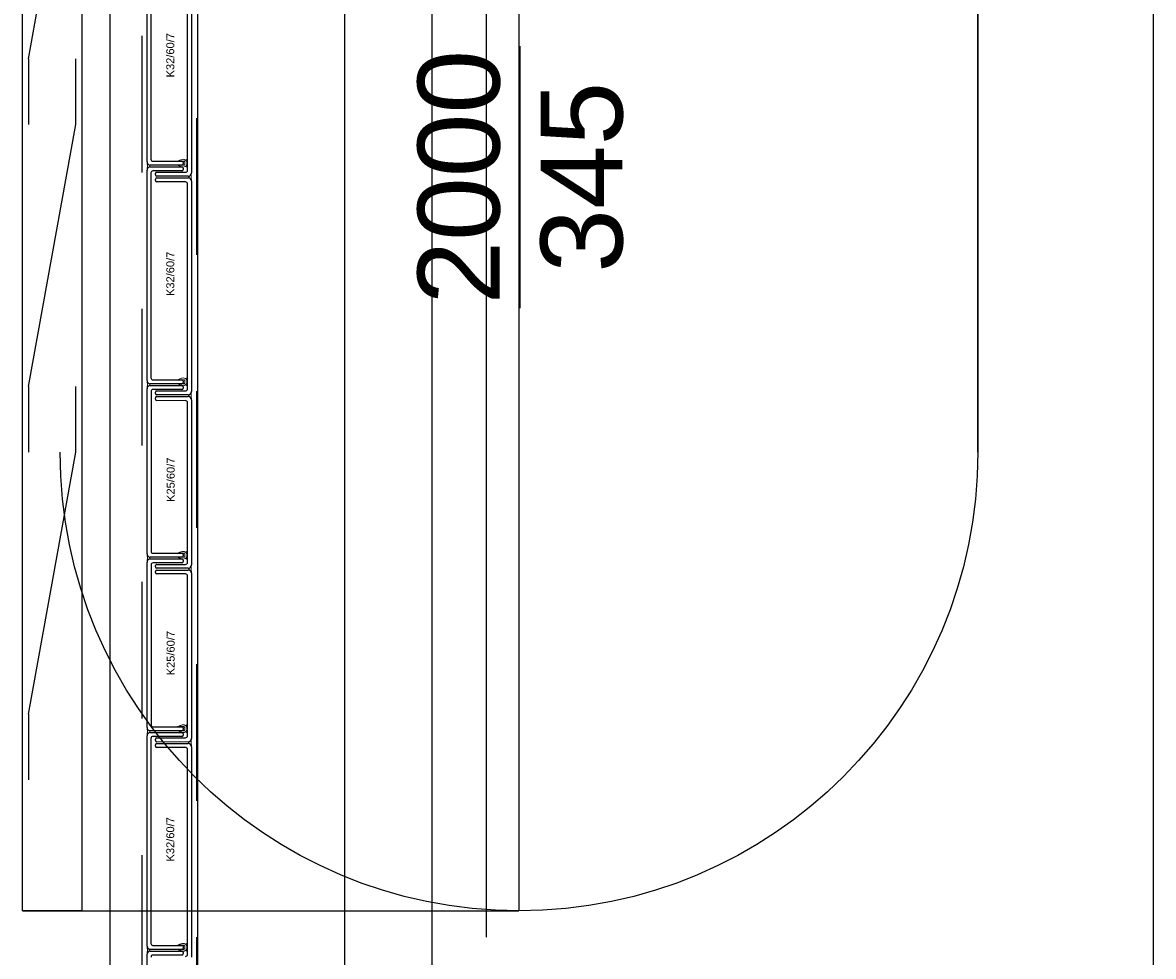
# Model space of a CAD drawing. Header units: metres. Extents: x 0 to 32.9, y 0 to 31.7.
# Tile 18 of 39: x 22.7 to 24.4, y 21.5 to 23. Entities that reach past the tile are written whole.
import ezdxf
from ezdxf.enums import TextEntityAlignment as Align

# ---------------------------------------------------------------- set-up
doc = ezdxf.new("R2010")
doc.units = ezdxf.units.M
doc.linetypes.add('Dash Style-1', pattern=[0.41664, 0.20828, -0.20836])
for name, color, linetype in [('003ARCH_A', 7, 'Continuous'), ('003TX_TXT', 7, 'Continuous'), ('004SON_SON', 7, 'Continuous'), ('004TGA_L', 50, 'Continuous')]:
    doc.layers.add(name, color=color, linetype=linetype)
doc.styles.add('ARIAL', font='arial.ttf')

msp = doc.modelspace()

# ---------------------------------------------------------------- linework, layer by layer
at = {"layer": '003ARCH_A', "color": 253}
for p, q in [((22.8345, 13.5245), (22.8345, 28.7852)), ((22.9683, 13.6573), (22.9683, 28.6523)), ((23.1924, 13.8848), (23.1924, 28.4248)), ((22.8909, 22.7546), (22.8909, 23.0756)), ((22.8969, 23.0715), (22.8969, 22.7586)), ((22.9526, 22.7418), (22.9526, 23.0547)), ((22.9587, 23.0587), (22.9587, 22.7377)), ((22.8909, 22.7546), (22.8909, 22.7546)), ((22.8999, 22.7556), (22.9439, 22.7556)), ((22.9459, 22.7536), (22.9459, 22.7516)), ((22.8909, 22.4209), (22.8909, 22.7419)), ((22.9439, 22.7496), (22.8959, 22.7496)), ((22.8959, 22.7469), (22.9439, 22.7469)), ((22.8969, 22.7379), (22.8969, 22.425)), ((22.9439, 22.7409), (22.8999, 22.7409)), ((22.9037, 22.7347), (22.9037, 22.7368)), ((22.9057, 22.7388), (22.9496, 22.7388)), ((22.9459, 22.7449), (22.9459, 22.7429)), ((22.9037, 22.726), (22.9037, 22.7281)), ((22.9537, 22.7327), (22.9057, 22.7327)), ((22.9057, 22.7301), (22.9537, 22.7301)), ((22.9496, 22.724), (22.9057, 22.724)), ((22.9526, 22.4082), (22.9526, 22.721)), ((22.9587, 22.7251), (22.9587, 22.7251)), ((22.9587, 22.7251), (22.9587, 22.4041)), ((22.8909, 22.4209), (22.8909, 22.4209)), ((22.8909, 22.1563), (22.8909, 22.4083)), ((22.9439, 22.4159), (22.8959, 22.4159)), ((22.8959, 22.4133), (22.9439, 22.4133)), ((22.8999, 22.422), (22.9439, 22.422)), ((22.9459, 22.42), (22.9459, 22.4179)), ((22.9459, 22.4113), (22.9459, 22.4093)), ((22.897, 22.4043), (22.897, 22.1603)), ((22.9439, 22.4073), (22.9, 22.4073)), ((22.9037, 22.4011), (22.9037, 22.4032)), ((22.9037, 22.3924), (22.9037, 22.3945)), ((22.9057, 22.4052), (22.9496, 22.4052)), ((22.9537, 22.3991), (22.9057, 22.3991)), ((22.9057, 22.3965), (22.9537, 22.3965)), ((22.9587, 22.3915), (22.9587, 22.3915)), ((22.9587, 22.3915), (22.9587, 22.1395)), ((22.9526, 22.1435), (22.9526, 22.3874)), ((22.8909, 22.1563), (22.8909, 22.1563)), ((22.9439, 22.1513), (22.8959, 22.1513)), ((22.9, 22.1573), (22.9439, 22.1573)), ((22.9459, 22.1553), (22.9459, 22.1533)), ((22.8909, 21.8916), (22.8909, 22.1437)), ((22.8959, 22.1487), (22.9439, 22.1487)), ((22.897, 22.1396), (22.897, 21.8957)), ((22.9439, 22.1426), (22.9, 22.1426)), ((22.9037, 22.1365), (22.9037, 22.1385)), ((22.9057, 22.1405), (22.9496, 22.1405)), ((22.9537, 22.1345), (22.9057, 22.1345)), ((22.9057, 22.1318), (22.9537, 22.1318)), ((22.9459, 22.1467), (22.9459, 22.1446)), ((22.9037, 22.1278), (22.9037, 22.1298)), ((22.9496, 22.1258), (22.9057, 22.1258)), ((22.9526, 21.8789), (22.9526, 22.1228)), ((22.9587, 22.1268), (22.9587, 22.1268)), ((22.9587, 22.1268), (22.9587, 21.8748)), ((22.8909, 21.8916), (22.8909, 21.8916)), ((22.9, 21.8927), (22.9439, 21.8927)), ((22.9459, 21.8907), (22.9459, 21.8886)), ((22.8909, 21.558), (22.8909, 21.879)), ((22.9439, 21.8866), (22.8959, 21.8866)), ((22.8959, 21.884), (22.9439, 21.884)), ((22.8969, 21.8749), (22.8969, 21.5621)), ((22.9439, 21.8779), (22.8999, 21.8779)), ((22.9037, 21.8718), (22.9037, 21.8739)), ((22.9057, 21.8759), (22.9496, 21.8759)), ((22.9459, 21.882), (22.9459, 21.8799)), ((22.9037, 21.8631), (22.9037, 21.8652)), ((22.9057, 21.8672), (22.9537, 21.8672)), ((22.9496, 21.8611), (22.9057, 21.8611)), ((22.9526, 21.5452), (22.9526, 21.8581)), ((22.9587, 21.8622), (22.9587, 21.8622)), ((22.9587, 21.8622), (22.9587, 21.5412)), ((22.8909, 21.558), (22.8909, 21.558)), ((22.8909, 21.2934), (22.8909, 21.5454)), ((22.9439, 21.553), (22.8959, 21.553)), ((22.8959, 21.5504), (22.9439, 21.5504)), ((22.8999, 21.5591), (22.9439, 21.5591)), ((22.9459, 21.5571), (22.9459, 21.555)), ((22.9459, 21.5484), (22.9459, 21.5463)), ((22.9439, 21.5443), (22.9, 21.5443))]:
    msp.add_line(p, q, dxfattribs=at)
at = {"layer": '003ARCH_A', "color": 253, "linetype": 'Dash Style-1'}
for p, q in [((22.8833, 13.5725), (22.8833, 28.7372)), ((22.9664, 28.6542), (22.9664, 13.6555))]:
    msp.add_line(p, q, dxfattribs=at)
at = {"layer": '003ARCH_A', "color": 253, "linetype": 'ByBlock'}
for p, q in [((22.7011, 21.6117), (22.7011, 23.6117)), ((22.7914, 23.6117), (22.7914, 21.6117)), ((22.7101, 22.9117), (22.7823, 23.3117)), ((22.7101, 22.9117), (22.7101, 22.8117)), ((22.7823, 22.8117), (22.7823, 22.9117)), ((22.7101, 22.4117), (22.7823, 22.8117)), ((22.7101, 22.4117), (22.7101, 22.3117)), ((22.7823, 22.3117), (22.7823, 22.4117)), ((22.7101, 21.9117), (22.7823, 22.3117)), ((22.7101, 21.9117), (22.7101, 21.8117)), ((22.7914, 21.6117), (22.7011, 21.6117))]:
    msp.add_line(p, q, dxfattribs=at)
at = {"layer": '003ARCH_A', "color": 253, "linetype": 'Continuous', "lineweight": 18}
for p, q in [((22.8913, 22.7526), (22.891, 22.7536)), ((22.891, 22.7536), (22.8912, 22.7521)), ((22.8911, 22.7444), (22.891, 22.7441)), ((22.891, 22.7441), (22.891, 22.7437)), ((22.891, 22.7429), (22.8913, 22.7439)), ((22.891, 22.7437), (22.891, 22.7429)), ((22.8912, 22.7453), (22.8911, 22.7449)), ((22.8911, 22.7449), (22.8911, 22.7444)), ((22.8912, 22.7521), (22.8912, 22.7517)), ((22.8912, 22.7517), (22.8913, 22.7512)), ((22.8913, 22.7458), (22.8912, 22.7453)), ((22.8919, 22.7516), (22.8913, 22.7526)), ((22.8913, 22.7512), (22.8913, 22.7508)), ((22.8913, 22.7508), (22.8914, 22.7504)), ((22.8914, 22.7475), (22.8913, 22.7458)), ((22.8913, 22.7439), (22.8919, 22.7449)), ((22.8914, 22.7504), (22.8914, 22.7499)), ((22.8914, 22.7499), (22.8914, 22.7493)), ((22.8914, 22.7493), (22.8914, 22.7487)), ((22.8914, 22.7487), (22.8914, 22.7481)), ((22.8914, 22.7481), (22.8914, 22.7475)), ((22.8929, 22.7506), (22.8919, 22.7516)), ((22.8919, 22.7449), (22.8929, 22.7459)), ((22.8939, 22.75), (22.8929, 22.7506)), ((22.8929, 22.7459), (22.8939, 22.7465)), ((22.8949, 22.7497), (22.8939, 22.75)), ((22.8939, 22.7465), (22.8949, 22.7469)), ((22.895, 22.7496), (22.8949, 22.7497)), ((22.8949, 22.7469), (22.895, 22.7473)), ((22.8951, 22.7494), (22.895, 22.7496)), ((22.895, 22.7473), (22.8951, 22.7475)), ((22.8951, 22.749), (22.8951, 22.7494)), ((22.8951, 22.7488), (22.8951, 22.749)), ((22.8951, 22.7485), (22.8951, 22.7488)), ((22.8951, 22.7483), (22.8951, 22.7485)), ((22.8951, 22.7481), (22.8951, 22.7483)), ((22.8951, 22.7479), (22.8951, 22.7481)), ((22.8951, 22.7477), (22.8951, 22.7479)), ((22.8951, 22.7475), (22.8951, 22.7477)), ((22.9577, 22.7347), (22.9582, 22.7357)), ((22.9582, 22.7357), (22.9586, 22.7367)), ((22.9586, 22.7367), (22.9584, 22.7353)), ((22.9544, 22.7317), (22.9545, 22.7319)), ((22.9544, 22.7315), (22.9544, 22.7317)), ((22.9545, 22.7312), (22.9544, 22.7315)), ((22.9545, 22.7325), (22.9546, 22.7327)), ((22.9545, 22.7321), (22.9545, 22.7325)), ((22.9545, 22.7319), (22.9545, 22.7321)), ((22.9545, 22.7311), (22.9545, 22.7312)), ((22.9545, 22.7308), (22.9545, 22.7311)), ((22.9545, 22.7306), (22.9545, 22.7308)), ((22.9545, 22.7304), (22.9545, 22.7306)), ((22.9546, 22.73), (22.9545, 22.7304)), ((22.9546, 22.7328), (22.9556, 22.7331)), ((22.9546, 22.7327), (22.9546, 22.7328)), ((22.9556, 22.7297), (22.9546, 22.73)), ((22.9556, 22.7331), (22.9566, 22.7337)), ((22.9566, 22.7291), (22.9556, 22.7297)), ((22.9566, 22.7337), (22.9577, 22.7347)), ((22.9577, 22.7281), (22.9566, 22.7291)), ((22.9582, 22.7271), (22.9577, 22.7281)), ((22.9582, 22.733), (22.9581, 22.7324)), ((22.9581, 22.7324), (22.9581, 22.7318)), ((22.9581, 22.7318), (22.9581, 22.7312)), ((22.9581, 22.7312), (22.9581, 22.7306)), ((22.9581, 22.7306), (22.9583, 22.7289)), ((22.9583, 22.7344), (22.9582, 22.734)), ((22.9582, 22.734), (22.9582, 22.7335)), ((22.9582, 22.7335), (22.9582, 22.733)), ((22.9586, 22.7261), (22.9582, 22.7271)), ((22.9584, 22.7353), (22.9583, 22.7348)), ((22.9583, 22.7348), (22.9583, 22.7344)), ((22.9583, 22.7289), (22.9584, 22.7284)), ((22.9584, 22.7284), (22.9585, 22.728)), ((22.9585, 22.728), (22.9585, 22.7275)), ((22.9585, 22.7275), (22.9585, 22.7272)), ((22.9585, 22.7272), (22.9586, 22.7269)), ((22.9586, 22.7269), (22.9586, 22.7261)), ((22.8913, 22.419), (22.891, 22.42)), ((22.891, 22.42), (22.8912, 22.4185)), ((22.8911, 22.4108), (22.891, 22.4105)), ((22.891, 22.4105), (22.891, 22.4101)), ((22.891, 22.4093), (22.8913, 22.4103)), ((22.891, 22.4101), (22.891, 22.4093)), ((22.8912, 22.4116), (22.8911, 22.4113)), ((22.8911, 22.4113), (22.8911, 22.4108)), ((22.8912, 22.4185), (22.8912, 22.4181)), ((22.8912, 22.4181), (22.8913, 22.4176)), ((22.8913, 22.4122), (22.8912, 22.4116)), ((22.8919, 22.418), (22.8913, 22.419)), ((22.8913, 22.4176), (22.8913, 22.4172)), ((22.8913, 22.4172), (22.8914, 22.4168)), ((22.8914, 22.4139), (22.8913, 22.4122)), ((22.8913, 22.4103), (22.8919, 22.4113)), ((22.8914, 22.4168), (22.8914, 22.4163)), ((22.8914, 22.4163), (22.8914, 22.4156)), ((22.8914, 22.4156), (22.8914, 22.4151)), ((22.8914, 22.4151), (22.8914, 22.4145)), ((22.8914, 22.4145), (22.8914, 22.4139)), ((22.8929, 22.417), (22.8919, 22.418)), ((22.8919, 22.4113), (22.8929, 22.4123)), ((22.8939, 22.4164), (22.8929, 22.417)), ((22.8929, 22.4123), (22.8939, 22.4129)), ((22.8949, 22.4161), (22.8939, 22.4164)), ((22.8939, 22.4129), (22.8949, 22.4132)), ((22.895, 22.416), (22.8949, 22.4161)), ((22.8949, 22.4132), (22.895, 22.4136)), ((22.8951, 22.4157), (22.895, 22.416)), ((22.895, 22.4136), (22.8951, 22.4139)), ((22.8951, 22.4154), (22.8951, 22.4157)), ((22.8951, 22.4152), (22.8951, 22.4154)), ((22.8951, 22.4149), (22.8951, 22.4152)), ((22.8951, 22.4147), (22.8951, 22.4149)), ((22.8951, 22.4145), (22.8951, 22.4147)), ((22.8951, 22.4143), (22.8951, 22.4145)), ((22.8951, 22.4141), (22.8951, 22.4143)), ((22.8951, 22.4139), (22.8951, 22.4141)), ((22.9545, 22.3989), (22.9546, 22.3991)), ((22.9545, 22.3985), (22.9545, 22.3989)), ((22.9545, 22.3983), (22.9545, 22.3985)), ((22.9545, 22.398), (22.9545, 22.3983)), ((22.9545, 22.3978), (22.9545, 22.398)), ((22.9545, 22.3976), (22.9545, 22.3978)), ((22.9545, 22.3974), (22.9545, 22.3976)), ((22.9545, 22.3972), (22.9545, 22.3974)), ((22.9545, 22.397), (22.9545, 22.3972)), ((22.9546, 22.3968), (22.9545, 22.397)), ((22.9546, 22.3991), (22.9547, 22.3992)), ((22.9547, 22.3964), (22.9546, 22.3968)), ((22.9547, 22.3992), (22.9557, 22.3995)), ((22.9557, 22.396), (22.9547, 22.3964)), ((22.9557, 22.3995), (22.9567, 22.4001)), ((22.9567, 22.3954), (22.9557, 22.396)), ((22.9567, 22.4001), (22.9577, 22.4011)), ((22.9577, 22.3944), (22.9567, 22.3954)), ((22.9577, 22.4011), (22.9583, 22.4021)), ((22.9583, 22.3934), (22.9577, 22.3944)), ((22.9582, 22.3982), (22.9581, 22.3976)), ((22.9581, 22.3976), (22.9581, 22.397)), ((22.9581, 22.397), (22.9583, 22.3953)), ((22.9583, 22.4003), (22.9582, 22.3999)), ((22.9582, 22.3999), (22.9582, 22.3994)), ((22.9582, 22.3994), (22.9582, 22.3987)), ((22.9582, 22.3987), (22.9582, 22.3982)), ((22.9583, 22.4021), (22.9586, 22.4031)), ((22.9584, 22.4012), (22.9583, 22.4007)), ((22.9583, 22.4007), (22.9583, 22.4003)), ((22.9583, 22.3953), (22.9584, 22.3948)), ((22.9586, 22.3924), (22.9583, 22.3934)), ((22.9586, 22.4031), (22.9584, 22.4016)), ((22.9584, 22.4016), (22.9584, 22.4012)), ((22.9584, 22.3948), (22.9585, 22.3944)), ((22.9585, 22.3944), (22.9585, 22.3939)), ((22.9585, 22.3939), (22.9586, 22.3936)), ((22.9586, 22.3936), (22.9586, 22.3932)), ((22.9586, 22.3932), (22.9586, 22.3924)), ((22.8914, 22.1543), (22.891, 22.1553)), ((22.891, 22.1553), (22.8912, 22.1539)), ((22.8912, 22.1539), (22.8913, 22.1534)), ((22.8913, 22.1534), (22.8913, 22.153)), ((22.8913, 22.153), (22.8914, 22.1526)), ((22.8915, 22.1492), (22.8913, 22.1475)), ((22.8919, 22.1533), (22.8914, 22.1543)), ((22.8914, 22.1526), (22.8914, 22.1521)), ((22.8914, 22.1521), (22.8914, 22.1516)), ((22.8914, 22.1516), (22.8915, 22.151)), ((22.8915, 22.151), (22.8915, 22.1504)), ((22.8915, 22.1504), (22.8915, 22.1498)), ((22.8915, 22.1498), (22.8915, 22.1492)), ((22.893, 22.1523), (22.8919, 22.1533)), ((22.894, 22.1517), (22.893, 22.1523)), ((22.895, 22.1514), (22.894, 22.1517)), ((22.895, 22.1513), (22.895, 22.1514)), ((22.8951, 22.1511), (22.895, 22.1513)), ((22.8951, 22.1507), (22.8951, 22.1511)), ((22.8951, 22.1505), (22.8951, 22.1507)), ((22.8952, 22.1503), (22.8951, 22.1505)), ((22.8951, 22.1498), (22.8952, 22.1501)), ((22.8951, 22.1497), (22.8951, 22.1498)), ((22.8951, 22.1494), (22.8951, 22.1497)), ((22.8951, 22.1492), (22.8951, 22.1494)), ((22.8951, 22.149), (22.8951, 22.1492)), ((22.8952, 22.1501), (22.8952, 22.1503)), ((22.8911, 22.1458), (22.891, 22.1455)), ((22.891, 22.1447), (22.8914, 22.1457)), ((22.891, 22.1455), (22.891, 22.1447)), ((22.8912, 22.147), (22.8911, 22.1466)), ((22.8911, 22.1466), (22.8911, 22.1461)), ((22.8911, 22.1461), (22.8911, 22.1458)), ((22.8913, 22.1475), (22.8912, 22.147)), ((22.8914, 22.1457), (22.8919, 22.1467)), ((22.8919, 22.1467), (22.893, 22.1477)), ((22.893, 22.1477), (22.894, 22.1483)), ((22.894, 22.1483), (22.895, 22.1486)), ((22.895, 22.1486), (22.8951, 22.149)), ((22.9545, 22.1342), (22.9546, 22.1344)), ((22.9545, 22.1339), (22.9545, 22.1342)), ((22.9545, 22.1336), (22.9545, 22.1339)), ((22.9545, 22.1334), (22.9545, 22.1336)), ((22.9545, 22.1332), (22.9545, 22.1334)), ((22.9545, 22.133), (22.9545, 22.1332)), ((22.9545, 22.1328), (22.9545, 22.133)), ((22.9545, 22.1326), (22.9545, 22.1328)), ((22.9545, 22.1323), (22.9545, 22.1326)), ((22.9546, 22.1321), (22.9545, 22.1323)), ((22.9546, 22.1344), (22.9547, 22.1346)), ((22.9547, 22.1317), (22.9546, 22.1321)), ((22.9547, 22.1346), (22.9557, 22.1349)), ((22.9557, 22.1349), (22.9567, 22.1355)), ((22.9567, 22.1355), (22.9577, 22.1365)), ((22.9577, 22.1365), (22.9583, 22.1375)), ((22.9582, 22.1336), (22.9581, 22.1329)), ((22.9581, 22.1329), (22.9581, 22.1324)), ((22.9581, 22.1324), (22.9583, 22.1306)), ((22.9583, 22.1357), (22.9582, 22.1352)), ((22.9582, 22.1352), (22.9582, 22.1347)), ((22.9582, 22.1347), (22.9582, 22.1341)), ((22.9582, 22.1341), (22.9582, 22.1336)), ((22.9583, 22.1375), (22.9586, 22.1385)), ((22.9584, 22.1365), (22.9583, 22.1361)), ((22.9583, 22.1361), (22.9583, 22.1357)), ((22.9586, 22.1385), (22.9584, 22.137)), ((22.9584, 22.137), (22.9584, 22.1365)), ((22.9557, 22.1314), (22.9547, 22.1317)), ((22.9567, 22.1308), (22.9557, 22.1314)), ((22.9577, 22.1298), (22.9567, 22.1308)), ((22.9583, 22.1288), (22.9577, 22.1298)), ((22.9583, 22.1306), (22.9584, 22.1301)), ((22.9586, 22.1278), (22.9583, 22.1288)), ((22.9584, 22.1301), (22.9585, 22.1297)), ((22.9585, 22.1297), (22.9585, 22.1292)), ((22.9585, 22.1292), (22.9586, 22.1289)), ((22.9586, 22.1289), (22.9586, 22.1286)), ((22.9586, 22.1286), (22.9586, 22.1278)), ((22.8914, 21.8897), (22.891, 21.8907)), ((22.891, 21.8907), (22.8912, 21.8892)), ((22.8911, 21.8812), (22.891, 21.8808)), ((22.891, 21.88), (22.8914, 21.881)), ((22.891, 21.8808), (22.891, 21.88)), ((22.8912, 21.8823), (22.8911, 21.8819)), ((22.8911, 21.8819), (22.8911, 21.8815)), ((22.8911, 21.8815), (22.8911, 21.8812)), ((22.8912, 21.8892), (22.8913, 21.8887)), ((22.8913, 21.8829), (22.8912, 21.8823)), ((22.8913, 21.8887), (22.8913, 21.8883)), ((22.8913, 21.8883), (22.8914, 21.8879)), ((22.8915, 21.8846), (22.8913, 21.8829)), ((22.8919, 21.8887), (22.8914, 21.8897)), ((22.8914, 21.8879), (22.8914, 21.8874)), ((22.8914, 21.8874), (22.8914, 21.8869)), ((22.8914, 21.8869), (22.8915, 21.8863)), ((22.8914, 21.881), (22.8919, 21.882)), ((22.8915, 21.8863), (22.8915, 21.8858)), ((22.8915, 21.8858), (22.8915, 21.8852)), ((22.8915, 21.8852), (22.8915, 21.8846)), ((22.893, 21.8877), (22.8919, 21.8887)), ((22.8919, 21.882), (22.893, 21.883)), ((22.894, 21.8871), (22.893, 21.8877)), ((22.893, 21.883), (22.894, 21.8836)), ((22.895, 21.8868), (22.894, 21.8871)), ((22.894, 21.8836), (22.895, 21.8839)), ((22.895, 21.8866), (22.895, 21.8868)), ((22.8951, 21.8864), (22.895, 21.8866)), ((22.895, 21.8839), (22.8951, 21.8843)), ((22.8951, 21.8861), (22.8951, 21.8864)), ((22.8951, 21.8859), (22.8951, 21.8861)), ((22.8952, 21.8856), (22.8951, 21.8859)), ((22.8951, 21.8852), (22.8952, 21.8854)), ((22.8951, 21.885), (22.8951, 21.8852)), ((22.8951, 21.8848), (22.8951, 21.885)), ((22.8951, 21.8846), (22.8951, 21.8848)), ((22.8951, 21.8843), (22.8951, 21.8846)), ((22.8952, 21.8854), (22.8952, 21.8856)), ((22.9582, 21.8728), (22.9586, 21.8738)), ((22.9586, 21.8738), (22.9584, 21.8723)), ((22.9544, 21.8687), (22.9545, 21.869)), ((22.9544, 21.8685), (22.9544, 21.8687)), ((22.9545, 21.8683), (22.9544, 21.8685)), ((22.9545, 21.8696), (22.9546, 21.8698)), ((22.9545, 21.8692), (22.9545, 21.8696)), ((22.9545, 21.869), (22.9545, 21.8692)), ((22.9545, 21.8681), (22.9545, 21.8683)), ((22.9545, 21.8679), (22.9545, 21.8681)), ((22.9545, 21.8677), (22.9545, 21.8679)), ((22.9545, 21.8675), (22.9545, 21.8677)), ((22.9546, 21.867), (22.9545, 21.8675)), ((22.9546, 21.8699), (22.9556, 21.8702)), ((22.9546, 21.8698), (22.9546, 21.8699)), ((22.9556, 21.8667), (22.9546, 21.867)), ((22.9556, 21.8702), (22.9566, 21.8708)), ((22.9566, 21.8661), (22.9556, 21.8667)), ((22.9566, 21.8708), (22.9577, 21.8718)), ((22.9577, 21.8651), (22.9566, 21.8661)), ((22.9577, 21.8718), (22.9582, 21.8728)), ((22.9582, 21.8641), (22.9577, 21.8651)), ((22.9582, 21.8701), (22.9581, 21.8694)), ((22.9581, 21.8694), (22.9581, 21.8689)), ((22.9581, 21.8689), (22.9581, 21.8683)), ((22.9581, 21.8683), (22.9581, 21.8677)), ((22.9581, 21.8677), (22.9583, 21.866)), ((22.9583, 21.8714), (22.9582, 21.871)), ((22.9582, 21.871), (22.9582, 21.8706)), ((22.9582, 21.8706), (22.9582, 21.8701)), ((22.9586, 21.8631), (22.9582, 21.8641)), ((22.9584, 21.8723), (22.9583, 21.8719)), ((22.9583, 21.8719), (22.9583, 21.8714)), ((22.9583, 21.866), (22.9584, 21.8654)), ((22.9584, 21.8654), (22.9585, 21.8651)), ((22.9585, 21.8651), (22.9585, 21.8646)), ((22.9585, 21.8646), (22.9585, 21.8643)), ((22.9585, 21.8643), (22.9586, 21.8639)), ((22.9586, 21.8639), (22.9586, 21.8631)), ((22.8913, 21.5561), (22.891, 21.5571)), ((22.891, 21.5571), (22.8912, 21.5556)), ((22.8911, 21.5478), (22.891, 21.5475)), ((22.891, 21.5475), (22.891, 21.5472)), ((22.891, 21.5464), (22.8913, 21.5474)), ((22.891, 21.5472), (22.891, 21.5464)), ((22.8912, 21.5487), (22.8911, 21.5483)), ((22.8911, 21.5483), (22.8911, 21.5478)), ((22.8912, 21.5556), (22.8912, 21.5551)), ((22.8912, 21.5551), (22.8913, 21.5547)), ((22.8913, 21.5492), (22.8912, 21.5487)), ((22.8919, 21.5551), (22.8913, 21.5561)), ((22.8913, 21.5547), (22.8913, 21.5543)), ((22.8913, 21.5543), (22.8914, 21.5538)), ((22.8914, 21.551), (22.8913, 21.5492)), ((22.8913, 21.5474), (22.8919, 21.5484)), ((22.8914, 21.5538), (22.8914, 21.5533)), ((22.8914, 21.5533), (22.8914, 21.5527)), ((22.8914, 21.5527), (22.8914, 21.5522)), ((22.8914, 21.5522), (22.8914, 21.5515)), ((22.8914, 21.5515), (22.8914, 21.551)), ((22.8929, 21.5541), (22.8919, 21.5551)), ((22.8919, 21.5484), (22.8929, 21.5494)), ((22.8939, 21.5535), (22.8929, 21.5541)), ((22.8929, 21.5494), (22.8939, 21.55)), ((22.8949, 21.5532), (22.8939, 21.5535)), ((22.8939, 21.55), (22.8949, 21.5503)), ((22.895, 21.553), (22.8949, 21.5532)), ((22.8949, 21.5503), (22.895, 21.5507)), ((22.8951, 21.5528), (22.895, 21.553)), ((22.895, 21.5507), (22.8951, 21.5509)), ((22.8951, 21.5525), (22.8951, 21.5528)), ((22.8951, 21.5522), (22.8951, 21.5525)), ((22.8951, 21.552), (22.8951, 21.5522)), ((22.8951, 21.5518), (22.8951, 21.552)), ((22.8951, 21.5516), (22.8951, 21.5518)), ((22.8951, 21.5514), (22.8951, 21.5516)), ((22.8951, 21.5512), (22.8951, 21.5514)), ((22.8951, 21.5509), (22.8951, 21.5512))]:
    msp.add_line(p, q, dxfattribs=at)
at = {"layer": '003ARCH_A', "color": 253, "lineweight": 18}
for p, q in [((22.9436, 22.7388), (22.9057, 22.7388)), ((22.906, 22.7409), (22.9439, 22.7409)), ((22.9459, 22.7429), (22.9459, 22.7449)), ((22.9057, 22.7301), (22.9436, 22.7301)), ((22.9037, 22.4031), (22.9037, 22.4011)), ((22.9037, 22.3924), (22.9037, 22.3944)), ((22.9436, 22.4051), (22.9057, 22.4051)), ((22.9057, 22.3965), (22.9436, 22.3965)), ((22.906, 22.4073), (22.9439, 22.4073)), ((22.9496, 22.3904), (22.9057, 22.3904)), ((22.9436, 22.1405), (22.9057, 22.1405)), ((22.9057, 22.1318), (22.9436, 22.1318)), ((22.906, 22.1426), (22.9439, 22.1426)), ((22.9459, 22.1446), (22.9459, 22.1467)), ((22.9037, 21.8738), (22.9037, 21.8718)), ((22.9436, 21.8758), (22.9057, 21.8758)), ((22.906, 21.878), (22.9439, 21.878)), ((22.9459, 21.88), (22.9459, 21.882)), ((22.9037, 21.8631), (22.9037, 21.8651)), ((22.9057, 21.8698), (22.9537, 21.8698)), ((22.9057, 21.8671), (22.9436, 21.8671)), ((22.906, 21.5444), (22.9439, 21.5444))]:
    msp.add_line(p, q, dxfattribs=at)
for points in [[(22.9486, 22.7516), (22.9486, 22.7512), (22.9484, 22.7507), (22.9482, 22.7504), (22.9479, 22.7501), (22.9475, 22.7498), (22.9471, 22.7497), (22.9466, 22.7496), (22.9375, 22.7496), (22.9382, 22.7493), (22.9391, 22.7489), (22.9399, 22.7486), (22.9407, 22.7482), (22.9414, 22.748), (22.9423, 22.7476), (22.9432, 22.7473), (22.9447, 22.7469), (22.9458, 22.7467, 0.153293), (22.9492, 22.7478), (22.9523, 22.7464), (22.9524, 22.7465), (22.9494, 22.7479), (22.9494, 22.7479, 0.239692), (22.9517, 22.7526), (22.9517, 22.7526), (22.9517, 22.7526, 0.239692), (22.9494, 22.7574), (22.9494, 22.7574), (22.9524, 22.7588), (22.9523, 22.7589), (22.9492, 22.7575), (22.9492, 22.7575, 0.153293), (22.9458, 22.7586), (22.9458, 22.7586), (22.9447, 22.7584), (22.9432, 22.758), (22.9423, 22.7577), (22.9414, 22.7573), (22.9407, 22.7571), (22.9399, 22.7567), (22.9391, 22.7564), (22.9382, 22.756), (22.9375, 22.7557), (22.9466, 22.7557), (22.9471, 22.7556), (22.9475, 22.7555), (22.9479, 22.7552), (22.9482, 22.7549), (22.9484, 22.7546), (22.9486, 22.7541), (22.9486, 22.7537), (22.9486, 22.7526)], [(22.9486, 22.4179), (22.9486, 22.4176), (22.9484, 22.4171), (22.9482, 22.4167), (22.9479, 22.4164), (22.9475, 22.4162), (22.9471, 22.416), (22.9466, 22.4159), (22.9375, 22.4159), (22.9382, 22.4157), (22.9391, 22.4153), (22.9399, 22.415), (22.9407, 22.4146), (22.9414, 22.4143), (22.9423, 22.4139), (22.9432, 22.4137), (22.9447, 22.4132), (22.9458, 22.4131, 0.153293), (22.9492, 22.4142), (22.9523, 22.4128), (22.9524, 22.4129), (22.9494, 22.4143), (22.9494, 22.4143, 0.239692), (22.9517, 22.419), (22.9517, 22.419), (22.9517, 22.419, 0.239692), (22.9494, 22.4238), (22.9494, 22.4238), (22.9524, 22.4251), (22.9523, 22.4253), (22.9492, 22.4239), (22.9492, 22.4239, 0.153293), (22.9458, 22.4249), (22.9458, 22.4249), (22.9447, 22.4248), (22.9432, 22.4244), (22.9423, 22.4241), (22.9414, 22.4237), (22.9407, 22.4234), (22.9399, 22.4231), (22.9391, 22.4228), (22.9382, 22.4224), (22.9375, 22.4221), (22.9466, 22.4221), (22.9471, 22.422), (22.9475, 22.4219), (22.9479, 22.4216), (22.9482, 22.4213), (22.9484, 22.4209), (22.9486, 22.4205), (22.9486, 22.4201), (22.9486, 22.419)], [(22.9486, 22.1533), (22.9486, 22.1529), (22.9484, 22.1525), (22.9482, 22.1521), (22.9479, 22.1518), (22.9475, 22.1515), (22.9471, 22.1514), (22.9466, 22.1513), (22.9375, 22.1513), (22.9382, 22.151), (22.9392, 22.1506), (22.9399, 22.1503), (22.9407, 22.15), (22.9414, 22.1497), (22.9424, 22.1493), (22.9432, 22.149), (22.9447, 22.1486), (22.9459, 22.1484, 0.153293), (22.9492, 22.1495), (22.9523, 22.1481), (22.9524, 22.1483), (22.9494, 22.1496), (22.9494, 22.1496, 0.239692), (22.9517, 22.1544), (22.9517, 22.1544), (22.9517, 22.1544, 0.239692), (22.9494, 22.1591), (22.9494, 22.1591), (22.9524, 22.1605), (22.9523, 22.1606), (22.9492, 22.1592), (22.9492, 22.1592, 0.153293), (22.9459, 22.1603), (22.9459, 22.1603), (22.9447, 22.1602), (22.9432, 22.1597), (22.9424, 22.1595), (22.9414, 22.1591), (22.9407, 22.1588), (22.9399, 22.1584), (22.9392, 22.1581), (22.9382, 22.1577), (22.9375, 22.1575), (22.9466, 22.1574), (22.9471, 22.1574), (22.9475, 22.1572), (22.9479, 22.157), (22.9482, 22.1567), (22.9484, 22.1563), (22.9486, 22.1558), (22.9486, 22.1555), (22.9486, 22.1544)], [(22.9486, 21.8886), (22.9486, 21.8882), (22.9484, 21.8878), (22.9482, 21.8874), (22.9479, 21.8871), (22.9475, 21.8869), (22.9471, 21.8867), (22.9466, 21.8866), (22.9375, 21.8866), (22.9382, 21.8864), (22.9392, 21.886), (22.9399, 21.8857), (22.9407, 21.8853), (22.9414, 21.885), (22.9424, 21.8846), (22.9432, 21.8844), (22.9447, 21.8839), (22.9459, 21.8838, 0.153293), (22.9492, 21.8848), (22.9523, 21.8835), (22.9524, 21.8836), (22.9494, 21.885), (22.9494, 21.885, 0.239692), (22.9517, 21.8897), (22.9517, 21.8897), (22.9517, 21.8897, 0.239692), (22.9494, 21.8945), (22.9494, 21.8945), (22.9524, 21.8958), (22.9523, 21.896), (22.9492, 21.8946), (22.9492, 21.8946, 0.153293), (22.9459, 21.8956), (22.9459, 21.8956), (22.9447, 21.8955), (22.9432, 21.8951), (22.9424, 21.8948), (22.9414, 21.8944), (22.9407, 21.8941), (22.9399, 21.8938), (22.9392, 21.8935), (22.9382, 21.8931), (22.9375, 21.8928), (22.9466, 21.8928), (22.9471, 21.8927), (22.9475, 21.8926), (22.9479, 21.8923), (22.9482, 21.892), (22.9484, 21.8916), (22.9486, 21.8912), (22.9486, 21.8908), (22.9486, 21.8897)], [(22.9486, 21.555), (22.9486, 21.5546), (22.9484, 21.5542), (22.9482, 21.5538), (22.9479, 21.5535), (22.9475, 21.5532), (22.9471, 21.5531), (22.9466, 21.553), (22.9375, 21.553), (22.9382, 21.5527), (22.9391, 21.5523), (22.9399, 21.552), (22.9407, 21.5517), (22.9414, 21.5514), (22.9423, 21.551), (22.9432, 21.5507), (22.9447, 21.5503), (22.9458, 21.5502, 0.153293), (22.9492, 21.5512), (22.9523, 21.5498), (22.9524, 21.55), (22.9494, 21.5513), (22.9494, 21.5513, 0.239692), (22.9517, 21.5561), (22.9517, 21.5561), (22.9517, 21.5561, 0.239692), (22.9494, 21.5608), (22.9494, 21.5608), (22.9524, 21.5622), (22.9523, 21.5623), (22.9492, 21.561), (22.9492, 21.561, 0.153293), (22.9458, 21.562), (22.9458, 21.562), (22.9447, 21.5619), (22.9432, 21.5615), (22.9423, 21.5612), (22.9414, 21.5608), (22.9407, 21.5605), (22.9399, 21.5602), (22.9391, 21.5598), (22.9382, 21.5595), (22.9375, 21.5592), (22.9466, 21.5592), (22.9471, 21.5591), (22.9475, 21.559), (22.9479, 21.5587), (22.9482, 21.5584), (22.9484, 21.558), (22.9486, 21.5576), (22.9486, 21.5572), (22.9486, 21.5561)]]:
    msp.add_lwpolyline(points, format="xyb", close=True, dxfattribs=at)
at = {"layer": '003ARCH_A', "color": 253}
for centre, radius, start, end in [((22.8959, 22.7546), 0.005, 180, 270), ((22.8999, 22.7586), 0.003, 180, 270), ((22.9439, 22.7536), 0.002, 0, 90), ((22.8959, 22.7419), 0.005, 90, 180), ((22.8999, 22.7379), 0.003, 90, 180), ((22.9057, 22.7368), 0.002, 90, 180), ((22.9439, 22.7516), 0.002, 270, 360), ((22.9439, 22.7449), 0.002, 0, 90), ((22.9439, 22.7429), 0.002, 270, 0), ((22.9496, 22.7418), 0.003, 270, 0), ((22.9537, 22.7377), 0.005, 270, 0), ((22.9057, 22.7347), 0.002, 180, 270), ((22.9057, 22.7281), 0.002, 90, 180), ((22.9057, 22.726), 0.002, 180, 270), ((22.9496, 22.721), 0.003, 0, 90), ((22.9537, 22.7251), 0.005, 0, 90), ((22.8959, 22.4209), 0.005, 180, 270), ((22.8959, 22.4083), 0.005, 90, 180), ((22.8999, 22.425), 0.003, 180, 270), ((22.9439, 22.42), 0.002, 0, 90), ((22.9439, 22.4179), 0.002, 270, 360), ((22.9439, 22.4113), 0.002, 0, 90), ((22.9439, 22.4093), 0.002, 270, 0), ((22.9496, 22.4082), 0.003, 270, 0), ((22.9, 22.4043), 0.003, 90, 180), ((22.9057, 22.4032), 0.002, 90, 180), ((22.9057, 22.4011), 0.002, 180, 270), ((22.9057, 22.3945), 0.002, 90, 180), ((22.9057, 22.3924), 0.002, 180, 270), ((22.9537, 22.4041), 0.005, 270, 0), ((22.9537, 22.3915), 0.005, 0, 90), ((22.9496, 22.3874), 0.003, 0, 90), ((22.8959, 22.1563), 0.005, 180, 270), ((22.9, 22.1603), 0.003, 180, 270), ((22.9439, 22.1553), 0.002, 0, 90), ((22.9439, 22.1533), 0.002, 270, 360), ((22.8959, 22.1437), 0.005, 90, 180), ((22.9, 22.1396), 0.003, 90, 180), ((22.9057, 22.1385), 0.002, 90, 180), ((22.9057, 22.1365), 0.002, 180, 270), ((22.9057, 22.1298), 0.002, 90, 180), ((22.9439, 22.1467), 0.002, 0, 90), ((22.9439, 22.1446), 0.002, 270, 0), ((22.9496, 22.1435), 0.003, 270, 0), ((22.9537, 22.1395), 0.005, 270, 0), ((22.9537, 22.1268), 0.005, 0, 90), ((22.9057, 22.1278), 0.002, 180, 270), ((22.9496, 22.1228), 0.003, 0, 90), ((22.8959, 21.8916), 0.005, 180, 270), ((22.9, 21.8957), 0.003, 180, 270), ((22.9439, 21.8907), 0.002, 0, 90), ((22.8959, 21.879), 0.005, 90, 180), ((22.8999, 21.8749), 0.003, 90, 180), ((22.9057, 21.8739), 0.002, 90, 180), ((22.9439, 21.8886), 0.002, 270, 360), ((22.9439, 21.882), 0.002, 0, 90), ((22.9439, 21.8799), 0.002, 270, 0), ((22.9496, 21.8789), 0.003, 270, 0), ((22.9537, 21.8748), 0.005, 270, 0), ((22.9057, 21.8718), 0.002, 180, 270), ((22.9057, 21.8652), 0.002, 90, 180), ((22.9057, 21.8631), 0.002, 180, 270), ((22.9496, 21.8581), 0.003, 0, 90), ((22.9537, 21.8622), 0.005, 0, 90), ((22.8959, 21.558), 0.005, 180, 270), ((22.8959, 21.5454), 0.005, 90, 180), ((22.8999, 21.5621), 0.003, 180, 270), ((22.9439, 21.5571), 0.002, 0, 90), ((22.9439, 21.555), 0.002, 270, 360), ((22.9439, 21.5484), 0.002, 0, 90), ((22.9439, 21.5463), 0.002, 270, 0), ((22.9, 21.5413), 0.003, 90, 180), ((22.9496, 21.5452), 0.003, 270, 0)]:
    msp.add_arc(centre, radius, start, end, dxfattribs=at)
at = {"layer": '003ARCH_A', "color": 253, "lineweight": 18}
for centre, start, end in [((22.9057, 22.7367), 90, 180), ((22.9439, 22.7449), 0, 90), ((22.9439, 22.7429), 270, 0), ((22.9057, 22.7347), 180, 270), ((22.9057, 22.7281), 90, 180), ((22.9057, 22.7261), 180, 270), ((22.9439, 22.4113), 0, 90), ((22.9439, 22.4093), 270, 0), ((22.9057, 22.4031), 90, 180), ((22.9057, 22.4011), 180, 270), ((22.9057, 22.3944), 90, 180), ((22.9057, 22.3924), 180, 270), ((22.9057, 22.1385), 90, 180), ((22.9057, 22.1365), 180, 270), ((22.9057, 22.1298), 90, 180), ((22.9439, 22.1467), 0, 90), ((22.9439, 22.1446), 270, 0), ((22.9057, 22.1278), 180, 270), ((22.9057, 21.8738), 90, 180), ((22.9439, 21.882), 0, 90), ((22.9439, 21.88), 270, 0), ((22.9057, 21.8718), 180, 270), ((22.9057, 21.8651), 90, 180), ((22.9057, 21.8631), 180, 270), ((22.9439, 21.5484), 0, 90), ((22.9439, 21.5464), 270, 0)]:
    msp.add_arc(centre, 0.00201, start, end, dxfattribs=at)
at = {"layer": '003TX_TXT', "color": 7}
msp.add_line((23.46, 22.5312), (23.46, 22.9312), dxfattribs=at)
at = {"layer": '004SON_SON', "color": 106, "extrusion": (0, 0, -1)}
msp.add_line((24.1583, 26.0544), (24.1583, 22.3117), dxfattribs=at)
at = {"layer": '004SON_SON', "color": 106}
for p, q in [((23.4083, 23.6517), (23.4083, 21.5717)), ((23.4583, 23.6117), (23.4583, 21.6117)), ((22.7011, 21.6117), (23.4583, 21.6117))]:
    msp.add_line(p, q, dxfattribs=at)
at = {"layer": '004SON_SON', "color": 106, "extrusion": (0, 0, -1)}
msp.add_arc((-23.4583, 22.3117), 0.7, 180, 360, dxfattribs=at)
at = {"layer": '004TGA_L', "color": 70}
for p, q in [((23.3261, 18.7095), (23.3261, 25.0095)), ((24.4261, 18.7095), (24.4261, 25.0095))]:
    msp.add_line(p, q, dxfattribs=at)
at = {"layer": '004TGA_L', "color": 0}
msp.add_line((24.1583, 22.3117), (24.1583, 23.7117), dxfattribs=at)

# ---------------------------------------------------------------- texts
at = {"layer": '003ARCH_A', "color": 253, "linetype": 'Continuous', "style": 'ARIAL'}
for s, p in [('K32/60/7', (22.9324, 22.8835)), ('K32/60/7', (22.9324, 22.5499)), ('K25/60/7', (22.933, 22.2357)), ('K25/60/7', (22.933, 21.9711)), ('K32/60/7', (22.9324, 21.687))]:
    msp.add_text(s, height=0.01212, rotation=90, dxfattribs=at).set_placement(p)
at = {"layer": '003TX_TXT', "color": 7, "style": 'ARIAL'}
for s, p in [('2000', (23.3662, 22.7312)), ('345', (23.5537, 22.7312))]:
    msp.add_text(s, height=0.125, rotation=90, dxfattribs=at).set_placement(p, align=Align.MIDDLE_CENTER)

doc.saveas('drawing.dxf')
